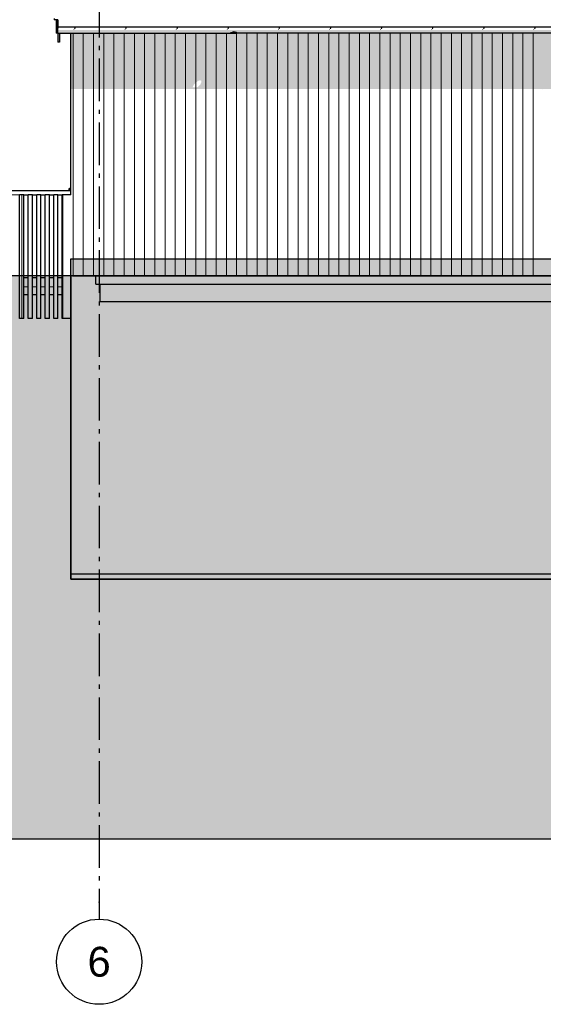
# Model space of a CAD drawing. Header units: millimetres. Extents: x 137515 to 177469, y 32746 to 50300.
# Tile 2 of 6: x 143624 to 149772, y 32746 to 44307. Entities that reach past the tile are written whole.
import ezdxf
from ezdxf.enums import TextEntityAlignment as Align

# ---------------------------------------------------------------- set-up
doc = ezdxf.new("R2010")
doc.units = ezdxf.units.MM
doc.header["$LTSCALE"] = 0.5
doc.header["$MEASUREMENT"] = 0
for name, pattern in [('Akselinje', [1500, 1000, -200, 100, -200]), ('PLINE', [0]), ('Små Stiplet', [564.444444, 282.222222, -282.222222])]:
    doc.linetypes.add(name, pattern=pattern)
for name, color, linetype in [('0(Nye konstruksjoner)', 7, 'Continuous'), ('23-- Yttervegger(Nye konstruksjoner)', 7, 'Continuous'), ('231- Bærende yttervegger(Nye konstruksjoner)', 7, 'Continuous'), ('244- Vinduer_ dører_ foldevegger(Nye konstruksjoner)', 7, 'Continuous'), ('25-- Dekker(Nye konstruksjoner)', 7, 'Continuous'), ('251- Frittbærende dekker(Nye konstruksjoner)', 7, 'Continuous'), ('26-- Yttertak(Nye konstruksjoner)', 7, 'Continuous'), ('269- Andre deler av yttertak(Nye konstruksjoner)', 7, 'Continuous'), ('71-- Bearbeidet terreng(Nye konstruksjoner)', 7, 'Continuous'), ('82-- Modullinjer(Nye konstruksjoner)', 7, 'Continuous'), ('878- Annen overflate_visuell informasjon (Skravur)(Nye konstruksjoner)', 7, 'Continuous')]:
    doc.layers.add(name, color=color, linetype=linetype)
doc.layers.add('235- Utvendig kledning og overflate(Nye konstruksjoner)', color=7, linetype='Continuous', lineweight=0)
doc.styles.add('GENERATED_STYLE_1', font='arial.ttf')

# ---------------------------------------------------------------- blocks, each defined once
blk = doc.blocks.new('*X46', base_point=(-14542394, 0))
at = {"layer": '235- Utvendig kledning og overflate(Nye konstruksjoner)', "linetype": 'PLINE'}
for p, q in [((143674, 41171), (143724, 41171)), ((143724, 41171), (143674, 41171))]:
    blk.add_line(p, q, dxfattribs=at)
blk = doc.blocks.new('*X47', base_point=(-14542394, 0))
at = {"layer": '235- Utvendig kledning og overflate(Nye konstruksjoner)', "linetype": 'PLINE'}
for p, q in [((143774, 41171), (143824, 41171)), ((143824, 41171), (143774, 41171))]:
    blk.add_line(p, q, dxfattribs=at)
blk = doc.blocks.new('*X48', base_point=(-14542394, 0))
at = {"layer": '235- Utvendig kledning og overflate(Nye konstruksjoner)', "linetype": 'PLINE'}
for p, q in [((143874, 41171), (143924, 41171)), ((143924, 41171), (143874, 41171))]:
    blk.add_line(p, q, dxfattribs=at)
blk = doc.blocks.new('*X49', base_point=(-14542394, 0))
at = {"layer": '235- Utvendig kledning og overflate(Nye konstruksjoner)', "linetype": 'PLINE'}
for p, q in [((143974, 41171), (144024, 41171)), ((144024, 41171), (143974, 41171))]:
    blk.add_line(p, q, dxfattribs=at)
blk = doc.blocks.new('*X50', base_point=(-14542394, 0))
at = {"layer": '235- Utvendig kledning og overflate(Nye konstruksjoner)', "linetype": 'PLINE'}
for p, q in [((144074, 41171), (144124, 41171)), ((144124, 41171), (144074, 41171))]:
    blk.add_line(p, q, dxfattribs=at)
blk = doc.blocks.new('*X57', base_point=(-14542394, 0))
at = {"layer": '235- Utvendig kledning og overflate(Nye konstruksjoner)', "linetype": 'PLINE'}
for p, q in [((144251, 44151), (144251, 44003)), ((144251, 44000), (144251, 44151)), ((144371, 44151), (144371, 44003)), ((144371, 44000), (144371, 44151)), ((144491, 44151), (144491, 44003)), ((144491, 44000), (144491, 44151)), ((144611, 44151), (144611, 44003)), ((144611, 44000), (144611, 44151)), ((144731, 44151), (144731, 44003)), ((144731, 44000), (144731, 44151)), ((144851, 44151), (144851, 44003)), ((144851, 44000), (144851, 44151)), ((144971, 44151), (144971, 44003)), ((144971, 44000), (144971, 44151)), ((145091, 44151), (145091, 44003)), ((145091, 44000), (145091, 44151)), ((145211, 44151), (145211, 44003)), ((145211, 44000), (145211, 44151)), ((145331, 44151), (145331, 44003)), ((145331, 44000), (145331, 44151)), ((145451, 44151), (145451, 44003)), ((145451, 44000), (145451, 44151)), ((145571, 44151), (145571, 44003)), ((145571, 44000), (145571, 44151)), ((145691, 44151), (145691, 44003)), ((145691, 44000), (145691, 44151)), ((145811, 44151), (145811, 44003)), ((145811, 44000), (145811, 44151)), ((145931, 44151), (145931, 44003)), ((145931, 44000), (145931, 44151)), ((146051, 44151), (146051, 44003)), ((146051, 44000), (146051, 44151)), ((146171, 44151), (146171, 44003)), ((146171, 44000), (146171, 44151)), ((146291, 44151), (146291, 44003)), ((146291, 44000), (146291, 44151)), ((146411, 44151), (146411, 44003)), ((146411, 44000), (146411, 44151)), ((146531, 44151), (146531, 44003)), ((146531, 44000), (146531, 44151)), ((146652, 44151), (146652, 44003)), ((146652, 44000), (146652, 44151)), ((146772, 44151), (146772, 44003)), ((146772, 44000), (146772, 44151)), ((146892, 44151), (146892, 44003)), ((146892, 44000), (146892, 44151)), ((147012, 44151), (147012, 44003)), ((147012, 44000), (147012, 44151)), ((147132, 44151), (147132, 44003)), ((147132, 44000), (147132, 44151)), ((147252, 44151), (147252, 44003)), ((147252, 44000), (147252, 44151)), ((147372, 44151), (147372, 44003)), ((147372, 44000), (147372, 44151)), ((147492, 44151), (147492, 44003)), ((147492, 44000), (147492, 44151)), ((147612, 44151), (147612, 44003)), ((147612, 44000), (147612, 44151)), ((147732, 44151), (147732, 44003)), ((147732, 44000), (147732, 44151)), ((147852, 44151), (147852, 44003)), ((147852, 44000), (147852, 44151)), ((147972, 44151), (147972, 44003)), ((147972, 44000), (147972, 44151)), ((148092, 44151), (148092, 44003)), ((148092, 44000), (148092, 44151)), ((148212, 44151), (148212, 44003)), ((148212, 44000), (148212, 44151)), ((148332, 44151), (148332, 44003)), ((148332, 44000), (148332, 44151)), ((148452, 44151), (148452, 44003)), ((148452, 44000), (148452, 44151)), ((148572, 44151), (148572, 44003)), ((148572, 44000), (148572, 44151)), ((148692, 44151), (148692, 44003)), ((148692, 44000), (148692, 44151)), ((148812, 44151), (148812, 44003)), ((148812, 44000), (148812, 44151)), ((148932, 44151), (148932, 44003)), ((148932, 44000), (148932, 44151)), ((149052, 44151), (149052, 44003)), ((149052, 44000), (149052, 44151)), ((149172, 44151), (149172, 44003)), ((149172, 44000), (149172, 44151)), ((149292, 44151), (149292, 44003)), ((149292, 44000), (149292, 44151)), ((149412, 44151), (149412, 44003)), ((149412, 44000), (149412, 44151)), ((149532, 44151), (149532, 44003)), ((149532, 44000), (149532, 44151)), ((149652, 44151), (149652, 44003)), ((149652, 44000), (149652, 44151)), ((144251, 44003), (144251, 41300)), ((144251, 41300), (144251, 44000)), ((144371, 44003), (144371, 41300)), ((144371, 41300), (144371, 44000)), ((144491, 44003), (144491, 41300)), ((144491, 41300), (144491, 44000)), ((144611, 44003), (144611, 41300)), ((144611, 41300), (144611, 44000)), ((144731, 44003), (144731, 41300)), ((144731, 41300), (144731, 44000)), ((144851, 44003), (144851, 41300)), ((144851, 41300), (144851, 44000)), ((144971, 44003), (144971, 41300)), ((144971, 41300), (144971, 44000)), ((145091, 44003), (145091, 41300)), ((145091, 41300), (145091, 44000)), ((145211, 44003), (145211, 41300)), ((145211, 41300), (145211, 44000)), ((145331, 44003), (145331, 41300)), ((145331, 41300), (145331, 44000)), ((145451, 44003), (145451, 41300)), ((145451, 41300), (145451, 44000)), ((145571, 44003), (145571, 41300)), ((145571, 41300), (145571, 44000)), ((145691, 44003), (145691, 41300)), ((145691, 41300), (145691, 44000)), ((145811, 44003), (145811, 41300)), ((145811, 41300), (145811, 44000)), ((145931, 44003), (145931, 41300)), ((145931, 41300), (145931, 44000)), ((146051, 44003), (146051, 41300)), ((146051, 41300), (146051, 44000)), ((146171, 44003), (146171, 41300)), ((146171, 41300), (146171, 44000)), ((146291, 44003), (146291, 41300)), ((146291, 41300), (146291, 44000)), ((146411, 44003), (146411, 41300)), ((146411, 41300), (146411, 44000)), ((146531, 44003), (146531, 41300)), ((146531, 41300), (146531, 44000)), ((146652, 44003), (146652, 41300)), ((146652, 41300), (146652, 44000)), ((146772, 44003), (146772, 41300)), ((146772, 41300), (146772, 44000)), ((146892, 44003), (146892, 41300)), ((146892, 41300), (146892, 44000)), ((147012, 44003), (147012, 41300)), ((147012, 41300), (147012, 44000)), ((147132, 44003), (147132, 41300)), ((147132, 41300), (147132, 44000)), ((147252, 44003), (147252, 41300)), ((147252, 41300), (147252, 44000)), ((147372, 44003), (147372, 41300)), ((147372, 41300), (147372, 44000)), ((147492, 44003), (147492, 41300)), ((147492, 41300), (147492, 44000)), ((147612, 44003), (147612, 41300)), ((147612, 41300), (147612, 44000)), ((147732, 44003), (147732, 41300)), ((147732, 41300), (147732, 44000)), ((147852, 44003), (147852, 41300)), ((147852, 41300), (147852, 44000)), ((147972, 44003), (147972, 41300)), ((147972, 41300), (147972, 44000)), ((148092, 44003), (148092, 41300)), ((148092, 41300), (148092, 44000)), ((148212, 44003), (148212, 41300)), ((148212, 41300), (148212, 44000)), ((148332, 44003), (148332, 41300)), ((148332, 41300), (148332, 44000)), ((148452, 44003), (148452, 41300)), ((148452, 41300), (148452, 44000)), ((148572, 44003), (148572, 41300)), ((148572, 41300), (148572, 44000)), ((148692, 44003), (148692, 41300)), ((148692, 41300), (148692, 44000)), ((148812, 44003), (148812, 41300)), ((148812, 41300), (148812, 44000)), ((148932, 44003), (148932, 41300)), ((148932, 41300), (148932, 44000)), ((149052, 44003), (149052, 41300)), ((149052, 41300), (149052, 44000)), ((149172, 44003), (149172, 41300)), ((149172, 41300), (149172, 44000)), ((149292, 44003), (149292, 41300)), ((149292, 41300), (149292, 44000)), ((149412, 44003), (149412, 41300)), ((149412, 41300), (149412, 44000)), ((149532, 44003), (149532, 41300)), ((149532, 41300), (149532, 44000)), ((149652, 44003), (149652, 41300)), ((149652, 41300), (149652, 44000))]:
    blk.add_line(p, q, dxfattribs=at)
blk = doc.blocks.new('*X58', base_point=(-14542394, 0))
at = {"layer": '235- Utvendig kledning og overflate(Nye konstruksjoner)', "linetype": 'PLINE'}
for p, q in [((144251, 44221), (144251, 44221)), ((144251, 44221), (144251, 44221)), ((144371, 44221), (144371, 44221)), ((144371, 44221), (144371, 44221)), ((144491, 44221), (144491, 44221)), ((144491, 44221), (144491, 44221)), ((144611, 44221), (144611, 44221)), ((144611, 44221), (144611, 44221)), ((144731, 44221), (144731, 44221)), ((144731, 44221), (144731, 44221)), ((144851, 44221), (144851, 44221)), ((144851, 44221), (144851, 44221)), ((144971, 44221), (144971, 44221)), ((144971, 44221), (144971, 44221)), ((145091, 44221), (145091, 44221)), ((145091, 44221), (145091, 44221)), ((145211, 44221), (145211, 44221)), ((145211, 44221), (145211, 44221)), ((145331, 44221), (145331, 44221)), ((145331, 44221), (145331, 44221)), ((145451, 44221), (145451, 44221)), ((145451, 44221), (145451, 44221)), ((145571, 44221), (145571, 44221)), ((145571, 44221), (145571, 44221)), ((145691, 44221), (145691, 44221)), ((145691, 44221), (145691, 44221)), ((145811, 44221), (145811, 44221)), ((145811, 44221), (145811, 44221)), ((145931, 44221), (145931, 44221)), ((145931, 44221), (145931, 44221)), ((146051, 44221), (146051, 44221)), ((146051, 44221), (146051, 44221)), ((146171, 44221), (146171, 44221)), ((146171, 44221), (146171, 44221)), ((146291, 44221), (146291, 44221)), ((146291, 44221), (146291, 44221)), ((146411, 44221), (146411, 44221)), ((146411, 44221), (146411, 44221)), ((146531, 44221), (146531, 44221)), ((146531, 44221), (146531, 44221)), ((146652, 44221), (146652, 44221)), ((146652, 44221), (146652, 44221)), ((146772, 44221), (146772, 44221)), ((146772, 44221), (146772, 44221)), ((146892, 44221), (146892, 44221)), ((146892, 44221), (146892, 44221)), ((147012, 44221), (147012, 44221)), ((147012, 44221), (147012, 44221)), ((147132, 44221), (147132, 44221)), ((147132, 44221), (147132, 44221)), ((147252, 44221), (147252, 44221)), ((147252, 44221), (147252, 44221)), ((147372, 44221), (147372, 44221)), ((147372, 44221), (147372, 44221)), ((147492, 44221), (147492, 44221)), ((147492, 44221), (147492, 44221)), ((147612, 44221), (147612, 44221)), ((147612, 44221), (147612, 44221)), ((147732, 44221), (147732, 44221)), ((147732, 44221), (147732, 44221)), ((147852, 44221), (147852, 44221)), ((147852, 44221), (147852, 44221)), ((147972, 44221), (147972, 44221)), ((147972, 44221), (147972, 44221)), ((148092, 44221), (148092, 44221)), ((148092, 44221), (148092, 44221)), ((148212, 44221), (148212, 44221)), ((148212, 44221), (148212, 44221)), ((148332, 44221), (148332, 44221)), ((148332, 44221), (148332, 44221)), ((148452, 44221), (148452, 44221)), ((148452, 44221), (148452, 44221)), ((148572, 44221), (148572, 44221)), ((148572, 44221), (148572, 44221)), ((148692, 44221), (148692, 44221)), ((148692, 44221), (148692, 44221)), ((148812, 44221), (148812, 44221)), ((148812, 44221), (148812, 44221)), ((148932, 44221), (148932, 44221)), ((148932, 44221), (148932, 44221)), ((149052, 44221), (149052, 44221)), ((149052, 44221), (149052, 44221)), ((149172, 44221), (149172, 44221)), ((149172, 44221), (149172, 44221)), ((149292, 44221), (149292, 44221)), ((149292, 44221), (149292, 44221)), ((149412, 44221), (149412, 44221)), ((149412, 44221), (149412, 44221)), ((149532, 44221), (149532, 44221)), ((149532, 44221), (149532, 44221)), ((149652, 44221), (149652, 44221)), ((149652, 44221), (149652, 44221)), ((149772, 44221), (149772, 44221)), ((149772, 44221), (149772, 44221)), ((149892, 44221), (149892, 44221)), ((149892, 44221), (149892, 44221)), ((150012, 44221), (150012, 44221)), ((150012, 44221), (150012, 44221)), ((150132, 44221), (150132, 44221)), ((150132, 44221), (150132, 44221)), ((150252, 44221), (150252, 44221)), ((150252, 44221), (150252, 44221)), ((150372, 44221), (150372, 44221)), ((150372, 44221), (150372, 44221)), ((150493, 44221), (150493, 44221)), ((150493, 44221), (150493, 44221)), ((150613, 44221), (150613, 44221)), ((150613, 44221), (150613, 44221)), ((150733, 44221), (150733, 44221)), ((150733, 44221), (150733, 44221)), ((150853, 44221), (150853, 44221)), ((150853, 44221), (150853, 44221)), ((150973, 44221), (150973, 44221)), ((150973, 44221), (150973, 44221)), ((151093, 44221), (151093, 44221)), ((151093, 44221), (151093, 44221)), ((151213, 44221), (151213, 44221)), ((151213, 44221), (151213, 44221)), ((151333, 44221), (151333, 44221)), ((151333, 44221), (151333, 44221)), ((151453, 44221), (151453, 44221)), ((151453, 44221), (151453, 44221)), ((151573, 44221), (151573, 44221)), ((151573, 44221), (151573, 44221)), ((151693, 44221), (151693, 44221)), ((151693, 44221), (151693, 44221)), ((151813, 44221), (151813, 44221)), ((151813, 44221), (151813, 44221)), ((151933, 44221), (151933, 44221)), ((151933, 44221), (151933, 44221)), ((152053, 44221), (152053, 44221)), ((152053, 44221), (152053, 44221)), ((152173, 44221), (152173, 44221)), ((152173, 44221), (152173, 44221)), ((152293, 44221), (152293, 44221)), ((152293, 44221), (152293, 44221)), ((152413, 44221), (152413, 44221)), ((152413, 44221), (152413, 44221)), ((152533, 44221), (152533, 44221)), ((152533, 44221), (152533, 44221)), ((152653, 44221), (152653, 44221)), ((152653, 44221), (152653, 44221)), ((152773, 44221), (152773, 44221)), ((152773, 44221), (152773, 44221)), ((152893, 44221), (152893, 44221)), ((152893, 44221), (152893, 44221)), ((153013, 44221), (153013, 44221)), ((153013, 44221), (153013, 44221)), ((153133, 44221), (153133, 44221)), ((153133, 44221), (153133, 44221)), ((153253, 44221), (153253, 44221)), ((153253, 44221), (153253, 44221)), ((153373, 44221), (153373, 44221)), ((153373, 44221), (153373, 44221)), ((153493, 44221), (153493, 44221)), ((153493, 44221), (153493, 44221)), ((153613, 44221), (153613, 44221)), ((153613, 44221), (153613, 44221)), ((153733, 44221), (153733, 44221)), ((153733, 44221), (153733, 44221)), ((153853, 44221), (153853, 44221)), ((153853, 44221), (153853, 44221)), ((153973, 44221), (153973, 44221)), ((153973, 44221), (153973, 44221)), ((154093, 44221), (154093, 44221)), ((154093, 44221), (154093, 44221)), ((154213, 44221), (154213, 44221)), ((154213, 44221), (154213, 44221)), ((154334, 44221), (154334, 44221)), ((154334, 44221), (154334, 44221)), ((154454, 44221), (154454, 44221)), ((154454, 44221), (154454, 44221)), ((154574, 44221), (154574, 44221)), ((154574, 44221), (154574, 44221)), ((154694, 44221), (154694, 44221)), ((154694, 44221), (154694, 44221)), ((154814, 44221), (154814, 44221)), ((154814, 44221), (154814, 44221)), ((154934, 44221), (154934, 44221)), ((154934, 44221), (154934, 44221)), ((155054, 44221), (155054, 44221)), ((155054, 44221), (155054, 44221)), ((155174, 44221), (155174, 44221)), ((155174, 44221), (155174, 44221)), ((155294, 44221), (155294, 44221)), ((155294, 44221), (155294, 44221)), ((155414, 44221), (155414, 44221)), ((155414, 44221), (155414, 44221)), ((155534, 44221), (155534, 44221)), ((155534, 44221), (155534, 44221))]:
    blk.add_line(p, q, dxfattribs=at)
blk = doc.blocks.new('*X59', base_point=(-14542394, 0))
at = {"layer": '235- Utvendig kledning og overflate(Nye konstruksjoner)', "linetype": 'PLINE'}
for p, q in [((141609, 42251), (139224, 42251)), ((139224, 42251), (141606, 42251)), ((141606, 42251), (144224, 42251)), ((144224, 42251), (141609, 42251))]:
    blk.add_line(p, q, dxfattribs=at)
blk = doc.blocks.new('*X78', base_point=(-14542394, 0))
at = {"layer": '235- Utvendig kledning og overflate(Nye konstruksjoner)', "linetype": 'PLINE'}
for p, q in [((143651, 42250), (143651, 40800)), ((143651, 40800), (143651, 42250))]:
    blk.add_line(p, q, dxfattribs=at)
blk = doc.blocks.new('*X79', base_point=(-14542394, 0))
at = {"layer": '235- Utvendig kledning og overflate(Nye konstruksjoner)', "linetype": 'PLINE'}
for p, q in [((143771, 42250), (143771, 40800)), ((143771, 40800), (143771, 42250))]:
    blk.add_line(p, q, dxfattribs=at)
blk = doc.blocks.new('*X81', base_point=(-14542394, 0))
at = {"layer": '235- Utvendig kledning og overflate(Nye konstruksjoner)', "linetype": 'PLINE'}
for p, q in [((144131, 42250), (144131, 40800)), ((144131, 40800), (144131, 42250))]:
    blk.add_line(p, q, dxfattribs=at)
blk = doc.blocks.new('Standard grid marker[1]_1', base_point=(144557, 49300))
at = {"layer": '82-- Modullinjer(Nye konstruksjoner)', "linetype": 'Akselinje'}
for p, q in [((144557, 49100), (144557, 33946)), ((144557, 33946), (144557, 33746))]:
    blk.add_line(p, q, dxfattribs=at)
at = {"layer": '82-- Modullinjer(Nye konstruksjoner)', "linetype": 'PLINE'}
blk.add_circle((144557, 33246), 500, dxfattribs=at)
at = {"layer": '82-- Modullinjer(Nye konstruksjoner)', "linetype": 'Akselinje'}
blk.add_point((144557, 33946), dxfattribs=at)
blk.add_point((144557, 33946), dxfattribs=at)
at = {"layer": '82-- Modullinjer(Nye konstruksjoner)', "style": 'GENERATED_STYLE_1'}
for tag, p in [('AC_MarkerText_1_0', (144557, 49975)), ('AC_MarkerText_1_1', (144557, 33421))]:
    blk.add_attdef(tag, text='', height=350, rotation=360, dxfattribs=at).set_placement(p, align=Align.TOP_CENTER)

msp = doc.modelspace()

# ---------------------------------------------------------------- hatches: boundary and pattern name
at = {"layer": '0(Nye konstruksjoner)', "linetype": 'Continuous'}
for points in [[(144074, 44186), (144074, 44160), (146127, 44160), (146136, 44163), (146145, 44160), (157007, 44160), (157007, 44186)], [(144257, 44191), (144255, 44186), (144260, 44186), (144276, 44209), (144272, 44209), (144272, 44213)], [(144857, 44191), (144855, 44186), (144860, 44186), (144876, 44209), (144872, 44209), (144872, 44213)], [(145457, 44191), (145455, 44186), (145460, 44186), (145476, 44209), (145472, 44209), (145472, 44213)], [(146057, 44191), (146055, 44186), (146060, 44186), (146076, 44209), (146072, 44209), (146072, 44213)], [(146672, 44213), (146657, 44191), (146655, 44186), (146660, 44186), (146676, 44209), (146672, 44209)], [(147255, 44186), (147260, 44186), (147276, 44209), (147272, 44209), (147272, 44213), (147257, 44191)], [(147857, 44191), (147855, 44186), (147860, 44186), (147876, 44209), (147872, 44209), (147872, 44213)], [(148457, 44191), (148455, 44186), (148460, 44186), (148476, 44209), (148472, 44209), (148472, 44213)], [(149072, 44213), (149057, 44191), (149055, 44186), (149060, 44186), (149076, 44209), (149072, 44209)], [(149655, 44186), (149660, 44186), (149676, 44209), (149672, 44209), (149672, 44213), (149657, 44191)], [(144074, 44160), (144074, 44151), (146099, 44151), (146104, 44156), (146117, 44159), (146127, 44160)], [(146104, 44156), (146099, 44151), (146104, 44151)], [(146104, 44151), (146117, 44151), (146117, 44159), (146104, 44156)], [(146117, 44151), (146130, 44151), (146136, 44153), (146136, 44163), (146127, 44160), (146117, 44159)], [(146145, 44160), (146136, 44163), (146136, 44153), (146142, 44151), (146155, 44151), (146155, 44159)], [(157007, 44160), (146145, 44160), (146155, 44159), (146169, 44156), (146174, 44151), (157007, 44151)], [(146169, 44156), (146155, 44159), (146155, 44151), (146169, 44151)], [(146169, 44156), (146169, 44151), (146174, 44151)]]:
    msp.add_hatch(color=256, dxfattribs=at).paths.add_polyline_path(points)
at = {"layer": '23-- Yttervegger(Nye konstruksjoner)', "linetype": 'Continuous'}
for points in [[(144224, 44221), (144224, 44221), (144243, 44221), (144243, 44221)], [(144243, 44221), (161757, 44221), (144243, 44221)], [(144224, 44151), (144224, 43492), (144243, 43492), (144243, 44151)], [(144517, 41300), (144224, 41300), (144224, 37800), (167316, 37800), (169790, 41300), (169497, 41300), (169497, 41200), (169446, 41200), (169446, 41000), (144568, 41000), (144568, 41200), (144517, 41200)]]:
    msp.add_hatch(color=256, dxfattribs=at).paths.add_polyline_path(points)
h = msp.add_hatch(color=256, dxfattribs=at)
h.paths.add_polyline_path([(144243, 44151), (144243, 43492), (144365, 43492), (144365, 43491), (144369, 43491), (144369, 43492), (144965, 43492), (144965, 43491), (144969, 43491), (144969, 43492), (145565, 43492), (145565, 43491), (145569, 43491), (145569, 43492), (145664, 43492), (145669, 43490), (145676, 43492), (146165, 43492), (146165, 43491), (146169, 43491), (146169, 43492), (146765, 43492), (146765, 43491), (146769, 43491), (146769, 43492), (147365, 43492), (147365, 43491), (147369, 43491), (147369, 43492), (147965, 43492), (147965, 43491), (147969, 43491), (147969, 43492), (148565, 43492), (148565, 43491), (148569, 43491), (148569, 43492), (149165, 43492), (149165, 43491), (149169, 43491), (149169, 43492), (149765, 43492), (149765, 43491), (149769, 43491), (149769, 43492), (149867, 43492), (149867, 43510), (150977, 43510), (150977, 43492), (151077, 43492), (151077, 43510), (152187, 43510), (152187, 43492), (152765, 43492), (152765, 43491), (152769, 43491), (152769, 43492), (153365, 43492), (153365, 43491), (153369, 43491), (153369, 43492), (153965, 43492), (153965, 43491), (153969, 43491), (153969, 43492), (154565, 43492), (154565, 43491), (154569, 43491), (154569, 43492), (155165, 43492), (155165, 43491), (155169, 43491), (155169, 43492), (155765, 43492), (155765, 43491), (155769, 43491), (155769, 43492), (156365, 43492), (156365, 43491), (156369, 43491), (156369, 43492), (156517, 43492), (156517, 43492), (156631, 43492), (156631, 43491), (156635, 43491), (156635, 43492), (157231, 43492), (157231, 43491), (157235, 43491), (157235, 43492), (157831, 43492), (157831, 43491), (157835, 43491), (157835, 43492), (158431, 43492), (158431, 43491), (158435, 43491), (158435, 43492), (159031, 43492), (159031, 43491), (159035, 43491), (159035, 43492), (159631, 43492), (159631, 43491), (159635, 43491), (159635, 43492), (160231, 43492), (160231, 43491), (160235, 43491), (160235, 43492), (160831, 43492), (160831, 43491), (160835, 43491), (160835, 43492), (161431, 43492), (161431, 43491), (161435, 43491), (161435, 43492), (161757, 43492), (161757, 43712), (161591, 43712), (161757, 43712), (161757, 44151)])
h.paths.add_polyline_path([(145707, 43514), (145655, 43514), (145655, 43516), (145669, 43543), (145693, 43569), (145720, 43589), (145744, 43596), (145757, 43589), (145757, 43574), (145744, 43543), (145720, 43521)], flags=0)
h.paths.add_polyline_path([(154125, 43712), (154718, 43712), (154718, 43712)], flags=0)
h.paths.add_polyline_path([(155318, 43712), (154725, 43712), (154725, 43712), (155318, 43712)], flags=0)
h.paths.add_polyline_path([(155325, 43712), (155325, 43712), (155918, 43712), (155918, 43712)], flags=0)
h.paths.add_polyline_path([(155925, 43712), (155925, 43712), (156518, 43712), (156518, 43712)], flags=0)
h.paths.add_polyline_path([(156647, 43712), (156525, 43712), (156525, 43712), (156784, 43712), (156784, 43712), (156647, 43712), (156638, 43663), (156612, 43602), (156577, 43543), (156577, 43543), (156612, 43602), (156638, 43663)], flags=0)
h.paths.add_polyline_path([(157384, 43712), (156791, 43712), (156791, 43712), (157384, 43712)], flags=0)
h.paths.add_polyline_path([(157391, 43712), (157391, 43712), (157984, 43712), (157984, 43712)], flags=0)
h.paths.add_polyline_path([(157991, 43712), (157991, 43712), (158584, 43712), (158584, 43712)], flags=0)
h.paths.add_polyline_path([(159184, 43712), (158591, 43712), (158591, 43712), (159184, 43712)], flags=0)
h.paths.add_polyline_path([(159784, 43712), (159191, 43712), (159191, 43712), (159784, 43712)], flags=0)
h.paths.add_polyline_path([(160384, 43712), (159791, 43712), (159791, 43712), (160384, 43712)], flags=0)
h.paths.add_polyline_path([(160984, 43712), (160391, 43712), (160391, 43712)], flags=0)
at = {"layer": '244- Vinduer_ dører_ foldevegger(Nye konstruksjoner)', "linetype": 'Continuous'}
for points in [[(144210, 42324), (144203, 42324), (144210, 42324)], [(144210, 42324), (144203, 42324), (144203, 42324)], [(144210, 42324), (144203, 42324), (144206, 42323)], [(144203, 42324), (144203, 42304), (144206, 42305), (144206, 42323)], [(144210, 42324), (144206, 42323), (144213, 42323)], [(144213, 42323), (144206, 42323), (144210, 42322)], [(144206, 42323), (144206, 42305), (144210, 42306), (144210, 42322)], [(144210, 42324), (144213, 42323), (144214, 42323), (144224, 42323), (144224, 42324), (144210, 42324)], [(144213, 42323), (144210, 42322), (144217, 42322)], [(144210, 42322), (144217, 42321), (144217, 42322)], [(144210, 42306), (144217, 42307), (144217, 42321), (144210, 42322)], [(144214, 42323), (144217, 42322), (144224, 42321), (144224, 42321), (144224, 42323)], [(144224, 42321), (144217, 42322), (144217, 42321)], [(144224, 42321), (144217, 42321), (144220, 42321)], [(144217, 42321), (144217, 42307), (144220, 42307), (144220, 42321)], [(144220, 42321), (144224, 42321), (144224, 42321), (144224, 42321)], [(144220, 42321), (144220, 42307), (144224, 42307), (144224, 42321)], [(144213, 42305), (144203, 42304), (144210, 42304)], [(144213, 42305), (144206, 42305), (144203, 42304)], [(144210, 42304), (144203, 42304), (144210, 42304)], [(144210, 42304), (144203, 42304), (144203, 42304)], [(144217, 42306), (144206, 42305), (144213, 42305)], [(144217, 42306), (144210, 42306), (144206, 42305)], [(144210, 42306), (144217, 42306), (144224, 42307)], [(144210, 42306), (144224, 42307), (144217, 42307)], [(144213, 42305), (144210, 42304), (144210, 42304), (144224, 42304), (144224, 42305), (144214, 42305)], [(144217, 42306), (144214, 42305), (144224, 42305), (144224, 42307), (144224, 42307)], [(144217, 42307), (144224, 42307), (144224, 42307), (144224, 42307)], [(144220, 42307), (144217, 42307), (144224, 42307), (144224, 42307)]]:
    msp.add_hatch(color=256, dxfattribs=at).paths.add_polyline_path(points)
at = {"layer": '25-- Dekker(Nye konstruksjoner)', "linetype": 'Continuous'}
for points in [[(143674, 41280), (143674, 41080), (143724, 41080), (143724, 41280)], [(143774, 41280), (143774, 41080), (143824, 41080), (143824, 41280)], [(143874, 41280), (143874, 41080), (143924, 41080), (143924, 41280)], [(143974, 41280), (143974, 41080), (144024, 41080), (144024, 41280)], [(144074, 41080), (144124, 41080), (144124, 41280), (144074, 41280)]]:
    msp.add_hatch(color=256, dxfattribs=at).paths.add_polyline_path(points)
at = {"layer": '251- Frittbærende dekker(Nye konstruksjoner)', "linetype": 'Continuous'}
for points in [[(144517, 41300), (144517, 41200), (169497, 41200), (169497, 41300)], [(169446, 41200), (144568, 41200), (144568, 41000), (169446, 41000)]]:
    msp.add_hatch(color=256, dxfattribs=at).paths.add_polyline_path(points)
at = {"layer": '269- Andre deler av yttertak(Nye konstruksjoner)', "linetype": 'Continuous'}
for points in [[(144052, 44305), (144029, 44305), (144029, 44305), (144052, 44305)], [(144052, 44151), (144072, 44151), (144072, 44305), (144052, 44305), (144052, 44275), (144052, 44275), (144052, 44190), (144052, 44190), (144052, 44186)], [(144072, 44305), (144072, 44206), (144074, 44206), (144074, 44221), (144092, 44221), (144092, 44221), (144074, 44221), (144074, 44305)], [(144074, 44307), (144073, 44305), (144074, 44305)], [(144072, 44206), (144072, 44043), (144092, 44043), (144092, 44151), (144074, 44151), (144074, 44158), (144074, 44206)], [(144052, 44151), (144052, 44151), (144072, 44151), (144072, 44151)], [(144092, 44043), (144072, 44043), (144072, 44043), (144092, 44043)]]:
    msp.add_hatch(color=256, dxfattribs=at).paths.add_polyline_path(points)
at = {"layer": '878- Annen overflate_visuell informasjon (Skravur)(Nye konstruksjoner)', "linetype": 'Continuous'}
msp.add_hatch(color=256, dxfattribs=at).paths.add_polyline_path([(144224, 41500), (171590, 41500), (171590, 41300), (144224, 41300)])
h = msp.add_hatch(color=256, dxfattribs=at)
h.paths.add_polyline_path([(144223, 41300), (137515, 41300), (137515, 34688), (177469, 34688), (177469, 41030), (176754, 41118), (175228, 41200), (173996, 41249), (173078, 41278), (171590, 41300), (144224, 41300), (144224, 37737), (173340, 37737), (173340, 37736), (144223, 37736)])
h.paths.add_polyline_path([(169445, 38036), (168036, 38036), (168036, 38038), (169443, 38038), (169443, 39326), (169445, 39326)], flags=0)

# ---------------------------------------------------------------- linework, layer by layer
at = {"layer": '0(Nye konstruksjoner)', "linetype": 'PLINE'}
for p, q in [((157007, 44221), (144074, 44221)), ((144074, 44186), (144074, 44221)), ((144074, 44160), (144074, 44186)), ((144272, 44213), (144272, 44209)), ((144276, 44213), (144272, 44213)), ((144272, 44209), (144276, 44209)), ((144276, 44209), (144276, 44213)), ((144872, 44213), (144872, 44209)), ((144876, 44213), (144872, 44213)), ((144872, 44209), (144876, 44209)), ((144876, 44209), (144876, 44213)), ((145472, 44213), (145472, 44209)), ((145476, 44213), (145472, 44213)), ((145472, 44209), (145476, 44209)), ((145476, 44209), (145476, 44213)), ((146072, 44213), (146072, 44209)), ((146076, 44213), (146072, 44213)), ((146072, 44209), (146076, 44209)), ((146076, 44209), (146076, 44213)), ((146672, 44213), (146672, 44209)), ((146676, 44213), (146672, 44213)), ((146672, 44209), (146676, 44209)), ((146676, 44209), (146676, 44213)), ((147272, 44213), (147272, 44209)), ((147276, 44213), (147272, 44213)), ((147272, 44209), (147276, 44209)), ((147276, 44209), (147276, 44213)), ((147872, 44213), (147872, 44209)), ((147876, 44213), (147872, 44213)), ((147872, 44209), (147876, 44209)), ((147876, 44209), (147876, 44213)), ((148472, 44213), (148472, 44209)), ((148476, 44213), (148472, 44213)), ((148472, 44209), (148476, 44209)), ((148476, 44209), (148476, 44213)), ((149072, 44213), (149072, 44209)), ((149076, 44213), (149072, 44213)), ((149072, 44209), (149076, 44209)), ((149076, 44209), (149076, 44213)), ((149672, 44213), (149672, 44209)), ((149676, 44213), (149672, 44213)), ((149672, 44209), (149676, 44209)), ((149676, 44209), (149676, 44213)), ((144074, 44151), (144074, 44160)), ((144074, 44151), (146099, 44151)), ((146104, 44156), (146099, 44151)), ((146099, 44151), (146104, 44151)), ((146104, 44156), (146117, 44159)), ((146104, 44151), (146117, 44151)), ((146117, 44159), (146127, 44160)), ((146117, 44151), (146136, 44151)), ((146136, 44163), (146127, 44160)), ((146145, 44160), (146136, 44163)), ((146136, 44151), (146155, 44151)), ((146155, 44159), (146145, 44160)), ((146169, 44156), (146155, 44159)), ((146155, 44151), (146169, 44151)), ((146174, 44151), (146169, 44156)), ((146169, 44151), (146174, 44151)), ((157007, 44151), (146174, 44151))]:
    msp.add_line(p, q, dxfattribs=at)
at = {"layer": '23-- Yttervegger(Nye konstruksjoner)', "linetype": 'PLINE'}
for p, q in [((144224, 42300), (144224, 44151)), ((144224, 42250), (144224, 42300)), ((144243, 41300), (144224, 41300)), ((144243, 41300), (161757, 41300)), ((144224, 40800), (144224, 37800))]:
    msp.add_line(p, q, dxfattribs=at)
at = {"layer": '23-- Yttervegger(Nye konstruksjoner)'}
msp.add_line((144224, 37800), (171590, 37800), dxfattribs=at)
at = {"layer": '231- Bærende yttervegger(Nye konstruksjoner)', "linetype": 'PLINE'}
for p, q in [((139224, 42300), (144224, 42300)), ((143674, 42250), (143624, 42250)), ((143624, 40800), (143624, 42250)), ((143674, 42250), (143724, 42250)), ((143674, 40800), (143674, 42250)), ((143774, 42250), (143724, 42250)), ((143724, 40800), (143724, 42250)), ((143774, 42250), (143824, 42250)), ((143774, 40800), (143774, 42250)), ((143874, 42250), (143824, 42250)), ((143824, 40800), (143824, 42250)), ((143874, 42250), (143924, 42250)), ((143874, 40800), (143874, 42250)), ((143974, 42250), (143924, 42250)), ((143924, 40800), (143924, 42250)), ((143974, 42250), (144024, 42250)), ((143974, 40800), (143974, 42250)), ((144074, 42250), (144024, 42250)), ((144024, 40800), (144024, 42250)), ((144074, 42250), (144124, 42250)), ((144074, 40800), (144074, 42250)), ((144224, 42250), (144124, 42250)), ((144124, 40800), (144124, 42250)), ((144224, 40800), (144224, 41300)), ((143674, 40800), (143624, 40800)), ((143774, 40800), (143724, 40800)), ((143874, 40800), (143824, 40800)), ((143974, 40800), (143924, 40800)), ((144074, 40800), (144024, 40800)), ((144224, 40800), (144124, 40800))]:
    msp.add_line(p, q, dxfattribs=at)
at = {"layer": '244- Vinduer_ dører_ foldevegger(Nye konstruksjoner)', "linetype": 'PLINE'}
for p, q in [((144203, 42324), (144203, 42324)), ((144203, 42324), (144206, 42323)), ((144203, 42324), (144203, 42304)), ((144206, 42323), (144210, 42322)), ((144210, 42324), (144210, 42324)), ((144210, 42324), (144213, 42323)), ((144224, 42324), (144210, 42324)), ((144210, 42322), (144217, 42321)), ((144213, 42323), (144217, 42322)), ((144217, 42322), (144224, 42321)), ((144217, 42321), (144220, 42321)), ((144220, 42321), (144220, 42307)), ((144224, 42321), (144220, 42321)), ((144224, 42321), (144224, 42321)), ((144206, 42305), (144203, 42304)), ((144203, 42304), (144203, 42304)), ((144210, 42306), (144206, 42305)), ((144217, 42307), (144210, 42306)), ((144213, 42305), (144210, 42304)), ((144210, 42304), (144210, 42304)), ((144224, 42304), (144210, 42304)), ((144217, 42306), (144213, 42305)), ((144224, 42307), (144217, 42306)), ((144220, 42307), (144217, 42307)), ((144224, 42307), (144220, 42307)), ((144224, 42307), (144224, 42307))]:
    msp.add_line(p, q, dxfattribs=at)
at = {"layer": '25-- Dekker(Nye konstruksjoner)', "linetype": 'PLINE'}
for p, q in [((143674, 41280), (143724, 41280)), ((143774, 41280), (143824, 41280)), ((143874, 41280), (143924, 41280)), ((143974, 41280), (144024, 41280)), ((144074, 41280), (144124, 41280)), ((143674, 41080), (143724, 41080)), ((143774, 41080), (143824, 41080)), ((143874, 41080), (143924, 41080)), ((143974, 41080), (144024, 41080)), ((144074, 41080), (144124, 41080))]:
    msp.add_line(p, q, dxfattribs=at)
at = {"layer": '251- Frittbærende dekker(Nye konstruksjoner)', "linetype": 'PLINE'}
for p, q in [((144517, 41200), (144517, 41300)), ((144517, 41200), (169497, 41200)), ((144568, 41000), (144568, 41200)), ((144568, 41000), (169446, 41000))]:
    msp.add_line(p, q, dxfattribs=at)
at = {"layer": '26-- Yttertak(Nye konstruksjoner)', "linetype": 'PLINE'}
for p, q in [((144074, 44221), (144074, 44307)), ((166440, 44221), (144074, 44221))]:
    msp.add_line(p, q, dxfattribs=at)
at = {"layer": '269- Andre deler av yttertak(Nye konstruksjoner)', "linetype": 'PLINE'}
for p, q in [((144029, 44323), (144029, 44305)), ((144052, 44305), (144029, 44305)), ((144074, 44305), (144029, 44305)), ((144052, 44305), (144052, 44151)), ((144072, 44305), (144072, 44206)), ((144074, 44206), (144072, 44206)), ((144072, 44151), (144052, 44151)), ((144072, 44151), (144052, 44151)), ((144072, 44151), (144072, 44043)), ((144092, 44151), (144092, 44043)), ((144092, 44043), (144072, 44043)), ((144092, 44043), (144072, 44043))]:
    msp.add_line(p, q, dxfattribs=at)
at = {"layer": '71-- Bearbeidet terreng(Nye konstruksjoner)', "linetype": 'Små Stiplet'}
msp.add_line((144224, 41300), (144224, 37736), dxfattribs=at)
at = {"layer": '878- Annen overflate_visuell informasjon (Skravur)(Nye konstruksjoner)', "linetype": 'PLINE', "flags": 128}
for points in [[(144224, 41500), (171590, 41500), (171590, 41300), (144224, 41300)], [(144223, 41300), (137515, 41300), (137515, 34688), (177469, 34688), (177469, 41030), (176754, 41118), (175228, 41200), (173996, 41249), (173078, 41278), (171590, 41300), (144224, 41300), (144224, 37737), (173340, 37737), (173340, 37736), (144223, 37736)]]:
    msp.add_lwpolyline(points, close=True, dxfattribs=at)

# ---------------------------------------------------------------- block references
at = {"layer": '23-- Yttervegger(Nye konstruksjoner)'}
for name in ['*X58', '*X57']:
    msp.add_blockref(name, (-14542394, 0), dxfattribs=at)
at = {"layer": '231- Bærende yttervegger(Nye konstruksjoner)'}
for name in ['*X59', '*X78', '*X79', '*X81']:
    msp.add_blockref(name, (-14542394, 0), dxfattribs=at)
at = {"layer": '25-- Dekker(Nye konstruksjoner)'}
for name in ['*X46', '*X47', '*X48', '*X49', '*X50']:
    msp.add_blockref(name, (-14542394, 0), dxfattribs=at)
at = {"layer": '82-- Modullinjer(Nye konstruksjoner)', "linetype": 'PLINE'}
ref = msp.add_blockref('Standard grid marker[1]_1', (144557, 49300), dxfattribs=at)
ref.add_attrib('AC_MarkerText_1_1', '6', dxfattribs={"color": 7, "height": 350, "rotation": 360, "style": 'GENERATED_STYLE_1'}).set_placement((144557, 33421), align=Align.TOP_CENTER)

doc.saveas('drawing.dxf')
